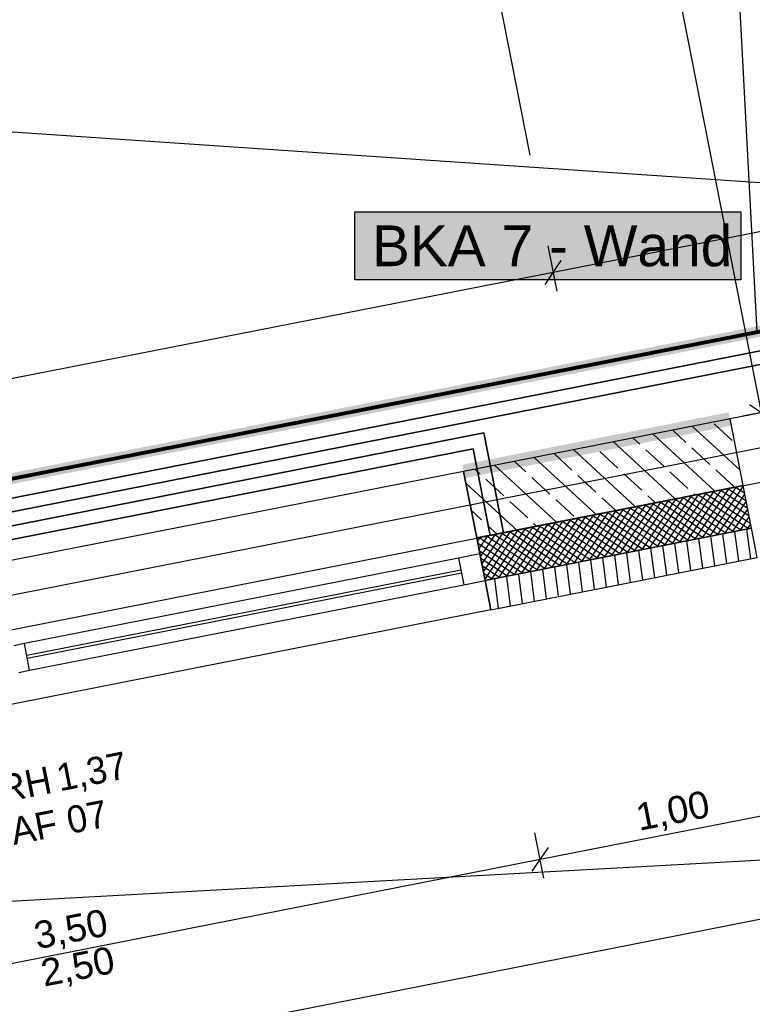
# Model space of a CAD drawing. Extents: x 199 to 1388, y 138 to 979.
# Tile 125 of 155: x 932 to 986, y 336 to 408. Entities that reach past the tile are written whole.
import ezdxf
from ezdxf.lldxf.tags import DXFTag

# ---------------------------------------------------------------- set-up
doc = ezdxf.new("R2010")
doc.units = 0
doc.layers.get('0').update_dxf_attribs({"lineweight": 25})
for name, color, linetype, lineweight, true_color in [('01AFU Allgemein Bemaßung-A07ET47HDI', 7, 'Continuous', 25, 0x848484), ('20 Außenwände-A07ET47EDI', 7, 'Continuous', 25, 0x848484), ('20 Dach Stb-Decke-A07ET47IDI', 7, 'Continuous', 25, 0x848484), ('20 Fundament-A07ET47RDI', 7, 'Continuous', 25, 0x848484), ('A-0', 7, 'Continuous', 25, 0x848484), ('H_Ruecklauf', 5, 'STRICHLINIE2', 35, 0x0000ff), ('H_Vorlauf', 1, 'Continuous', 35, 0xff0000), ('UPO_Loop2', 140, 'Continuous', 30, 0x00bfff), ('Uponor_ZonenGrenze', 1, 'Continuous', 25, 0xff0000)]:
    doc.layers.add(name, color=color, linetype=linetype, lineweight=lineweight, true_color=true_color)
doc.layers.add('02 Raster Gebäude-A07ET47NDI', color=7, linetype='Continuous', lineweight=25)
doc.layers.add('H_Text', color=7, linetype='Continuous', lineweight=25)
doc.styles.get("Standard").update_dxf_attribs({"font": 'arial.ttf'})
tags = doc.linetypes.add('Raster-A07ET47ODI', pattern=[0.2, 0.1, -0.05, 0, -0.05]).pattern_tags.tags
tags[10:11] = [DXFTag(74, 4), DXFTag(75, 0), DXFTag(340, '0'), DXFTag(46, 1.0), DXFTag(50, 0.0), DXFTag(44, 0.0), DXFTag(45, 0.0)]
tags[8:9] = [DXFTag(74, 4), DXFTag(75, 0), DXFTag(340, '0'), DXFTag(46, 1.0), DXFTag(50, 0.0), DXFTag(44, 0.0), DXFTag(45, 0.0)]
tags[6:7] = [DXFTag(74, 4), DXFTag(75, 0), DXFTag(340, '0'), DXFTag(46, 1.0), DXFTag(50, 0.0), DXFTag(44, 0.0), DXFTag(45, 0.0)]
tags[4:5] = [DXFTag(74, 4), DXFTag(75, 0), DXFTag(340, '0'), DXFTag(46, 1.0), DXFTag(50, 0.0), DXFTag(44, 0.0), DXFTag(45, 0.0)]
tags = doc.linetypes.add('STRICHLINIE2', pattern=[9.525, 6.35, -3.175]).pattern_tags.tags
tags[6:7] = [DXFTag(74, 4), DXFTag(75, 0), DXFTag(340, '0'), DXFTag(46, 0.0), DXFTag(50, 0.0), DXFTag(44, 0.0), DXFTag(45, 0.0)]
tags[4:5] = [DXFTag(74, 4), DXFTag(75, 0), DXFTag(340, '0'), DXFTag(46, 0.0), DXFTag(50, 0.0), DXFTag(44, 0.0), DXFTag(45, 0.0)]
tags = doc.linetypes.add('Strichpunktx2', pattern=[2, 1, -0.5, 0, -0.5]).pattern_tags.tags
tags[10:11] = [DXFTag(74, 4), DXFTag(75, 0), DXFTag(340, '0'), DXFTag(46, 1.0), DXFTag(50, 0.0), DXFTag(44, 0.0), DXFTag(45, 0.0)]
tags[8:9] = [DXFTag(74, 4), DXFTag(75, 0), DXFTag(340, '0'), DXFTag(46, 1.0), DXFTag(50, 0.0), DXFTag(44, 0.0), DXFTag(45, 0.0)]
tags[6:7] = [DXFTag(74, 4), DXFTag(75, 0), DXFTag(340, '0'), DXFTag(46, 1.0), DXFTag(50, 0.0), DXFTag(44, 0.0), DXFTag(45, 0.0)]
tags[4:5] = [DXFTag(74, 4), DXFTag(75, 0), DXFTag(340, '0'), DXFTag(46, 1.0), DXFTag(50, 0.0), DXFTag(44, 0.0), DXFTag(45, 0.0)]
tags = doc.linetypes.add('Öffnungslinie Tür Fenster-A07ET47JDI', pattern=[0.115, 0.075, -0.04]).pattern_tags.tags
tags[6:7] = [DXFTag(74, 4), DXFTag(75, 0), DXFTag(340, '0'), DXFTag(46, 1.0), DXFTag(50, 0.0), DXFTag(44, 0.0), DXFTag(45, 0.0)]
tags[4:5] = [DXFTag(74, 4), DXFTag(75, 0), DXFTag(340, '0'), DXFTag(46, 1.0), DXFTag(50, 0.0), DXFTag(44, 0.0), DXFTag(45, 0.0)]

# ---------------------------------------------------------------- blocks, each defined once
blk = doc.blocks.new('Referenz-A07ET47ZDI', base_point=(226.995, 158.1))
at = {"layer": '01AFU Allgemein Bemaßung-A07ET47HDI'}
for p, q in [((986.994, 379.423), (972.18, 454.822)), ((1055.921, 406.294), (971.644, 389.735)), ((971.259, 391.698), (971.916, 388.356)), ((971.053, 388.855), (972.236, 390.616)), ((971.644, 389.735), (874.501, 370.649)), ((988.956, 379.809), (985.614, 379.152)), ((986.113, 380.014), (987.874, 378.832)), ((779.357, 301.248), (1069.271, 358.314)), ((970.679, 346.501), (990.302, 350.364)), ((970.95, 345.121), (970.292, 348.463)), ((971.27, 347.382), (970.088, 345.62)), ((901.996, 332.982), (970.679, 346.501))]:
    blk.add_line(p, q, dxfattribs=at)
at = {"layer": '02 Raster Gebäude-A07ET47NDI', "linetype": 'Strichpunktx2', "ltscale": 56.250004}
blk.add_line((969.947, 398.375), (955.496, 471.926), dxfattribs=at)
at = {"layer": '02 Raster Gebäude-A07ET47NDI', "linetype": 'Raster-A07ET47ODI', "ltscale": 56.250004}
for p, q in [((865.826, 404.553), (1084.166, 389.8)), ((330.77, 247.68), (1015.097, 382.381)), ((1013.211, 347.869), (329.65, 310.451))]:
    blk.add_line(p, q, dxfattribs=at)
at = {"layer": '20 Außenwände-A07ET47EDI'}
for p, q in [((1033.736, 388.598), (984.677, 378.941)), ((984.677, 378.941), (965.053, 375.078)), ((985.643, 374.035), (984.677, 378.941)), ((981.433, 377.217), (980.463, 378.112)), ((985.418, 375.175), (981.922, 378.399)), ((984.825, 377.354), (983.501, 378.575)), ((980.641, 373.051), (976.087, 377.25)), ((978.042, 377.079), (977.545, 377.537)), ((983.559, 373.625), (979.004, 377.824)), ((977.723, 372.476), (973.169, 376.676)), ((974.651, 376.942), (974.628, 376.963)), ((976.415, 375.315), (975.092, 376.535)), ((979.806, 375.453), (978.483, 376.673)), ((983.198, 375.59), (981.874, 376.81)), ((969.632, 375.04), (968.793, 375.814)), ((974.806, 371.902), (970.251, 376.102)), ((973.024, 375.178), (971.71, 376.389)), ((965.053, 375.078), (896.371, 361.559)), ((966.019, 370.173), (965.053, 375.078)), ((966.241, 374.903), (965.875, 375.24)), ((971.888, 371.328), (967.334, 375.527)), ((981.571, 373.826), (980.248, 375.046)), ((984.962, 373.963), (983.639, 375.183)), ((968.006, 373.276), (966.682, 374.496)), ((971.397, 373.413), (970.074, 374.633)), ((974.788, 373.551), (973.465, 374.771)), ((978.18, 373.688), (976.856, 374.908)), ((968.971, 370.754), (965.225, 374.207)), ((966.019, 370.173), (985.643, 374.035)), ((980.975, 369.855), (983.497, 373.613)), ((981.53, 369.964), (984.052, 373.722)), ((982.085, 370.074), (984.607, 373.831)), ((982.64, 370.183), (985.162, 373.941)), ((983.195, 370.292), (985.657, 373.961)), ((986.087, 371.779), (983.386, 373.591)), ((985.977, 372.334), (983.941, 373.7)), ((985.868, 372.889), (984.497, 373.81)), ((985.759, 373.444), (985.052, 373.919)), ((985.65, 373.999), (985.607, 374.028)), ((986.261, 370.895), (985.643, 374.035)), ((969.77, 371.649), (968.447, 372.869)), ((973.161, 371.786), (971.838, 373.006)), ((976.265, 372.189), (975.229, 373.144)), ((977.09, 369.09), (979.611, 372.848)), ((977.645, 369.2), (980.166, 372.957)), ((978.2, 369.309), (980.721, 373.067)), ((979.182, 372.764), (978.621, 373.281)), ((978.755, 369.418), (981.277, 373.176)), ((979.31, 369.527), (981.832, 373.285)), ((979.865, 369.637), (982.387, 373.394)), ((983.814, 370.414), (980.056, 372.936)), ((980.42, 369.746), (982.942, 373.504)), ((984.369, 370.523), (980.611, 373.045)), ((984.924, 370.632), (981.166, 373.154)), ((985.479, 370.742), (981.721, 373.263)), ((982.1, 373.338), (982.012, 373.419)), ((986.034, 370.851), (982.276, 373.373)), ((986.196, 371.224), (982.831, 373.482)), ((983.75, 370.401), (985.766, 373.406)), ((984.305, 370.511), (985.876, 372.851)), ((966.379, 371.511), (965.617, 372.213)), ((973.759, 368.435), (976.281, 372.193)), ((974.314, 368.544), (976.836, 372.302)), ((974.87, 368.653), (977.391, 372.411)), ((975.425, 368.763), (977.946, 372.52)), ((975.98, 368.872), (978.501, 372.63)), ((979.929, 369.649), (976.171, 372.171)), ((976.535, 368.981), (979.056, 372.739)), ((980.484, 369.758), (976.726, 372.28)), ((981.039, 369.868), (977.281, 372.389)), ((981.594, 369.977), (977.836, 372.499)), ((982.149, 370.086), (978.391, 372.608)), ((982.704, 370.195), (978.946, 372.717)), ((983.259, 370.305), (979.501, 372.826)), ((984.86, 370.62), (985.985, 372.296)), ((969.874, 367.67), (972.396, 371.428)), ((970.429, 367.779), (972.951, 371.537)), ((970.984, 367.888), (973.506, 371.646)), ((971.539, 367.998), (974.061, 371.756)), ((972.094, 368.107), (974.616, 371.865)), ((976.044, 368.884), (972.286, 371.406)), ((972.649, 368.216), (975.171, 371.974)), ((976.599, 368.994), (972.841, 371.515)), ((973.204, 368.325), (975.726, 372.083)), ((977.154, 369.103), (973.396, 371.625)), ((977.709, 369.212), (973.951, 371.734)), ((978.264, 369.321), (974.506, 371.843)), ((978.819, 369.431), (975.061, 371.952)), ((979.374, 369.54), (975.616, 372.062)), ((985.415, 370.729), (986.094, 371.741)), ((966.51, 367.681), (968.511, 370.663)), ((966.619, 367.126), (969.066, 370.772)), ((966.637, 367.033), (986.261, 370.895)), ((967.512, 370.466), (966.82, 371.105)), ((967.099, 367.124), (969.621, 370.882)), ((967.654, 367.233), (970.176, 370.991)), ((968.209, 367.342), (970.731, 371.1)), ((968.764, 367.451), (971.286, 371.209)), ((972.713, 368.229), (968.956, 370.751)), ((969.319, 367.561), (971.841, 371.319)), ((973.268, 368.338), (969.511, 370.86)), ((973.823, 368.447), (970.066, 370.969)), ((970.429, 371.041), (970.211, 371.242)), ((974.378, 368.557), (970.621, 371.078)), ((974.933, 368.666), (971.176, 371.188)), ((975.488, 368.775), (971.731, 371.297)), ((986.208, 368.643), (985.927, 370.83)), ((985.97, 370.838), (986.203, 371.186)), ((986.685, 368.737), (986.261, 370.895)), ((966.053, 370.179), (966.01, 370.219)), ((966.251, 368.995), (966.019, 370.173)), ((966.073, 369.901), (966.291, 370.226)), ((969.938, 367.683), (966.18, 370.204)), ((966.182, 369.346), (966.846, 370.335)), ((966.291, 368.791), (967.401, 370.444)), ((966.4, 368.236), (967.956, 370.554)), ((970.493, 367.792), (966.735, 370.314)), ((971.048, 367.901), (967.29, 370.423)), ((971.603, 368.01), (967.845, 370.532)), ((972.158, 368.12), (968.4, 370.641)), ((981.783, 367.772), (981.502, 369.959)), ((982.668, 367.946), (982.387, 370.133)), ((983.553, 368.12), (983.272, 370.307)), ((984.438, 368.294), (984.157, 370.481)), ((985.323, 368.469), (985.042, 370.656)), ((969.383, 367.573), (966.097, 369.779)), ((968.828, 367.464), (966.206, 369.224)), ((978.242, 367.075), (977.961, 369.262)), ((979.127, 367.249), (978.847, 369.436)), ((980.013, 367.423), (979.732, 369.61)), ((980.898, 367.598), (980.617, 369.784)), ((964.681, 368.686), (932.695, 362.39)), ((966.251, 368.995), (964.681, 368.686)), ((964.681, 368.686), (965.067, 366.724)), ((966.637, 367.033), (966.251, 368.995)), ((968.273, 367.355), (966.315, 368.669)), ((967.062, 364.874), (986.685, 368.737)), ((974.702, 366.378), (974.421, 368.565)), ((975.587, 366.552), (975.306, 368.739)), ((976.472, 366.727), (976.191, 368.913)), ((977.357, 366.901), (977.076, 369.088)), ((964.855, 367.803), (932.869, 361.507)), ((967.718, 367.246), (966.424, 368.114)), ((971.162, 365.681), (970.881, 367.868)), ((972.047, 365.856), (971.766, 368.042)), ((972.932, 366.03), (972.651, 368.217)), ((973.817, 366.204), (973.536, 368.391)), ((932.907, 361.311), (964.893, 367.607)), ((967.163, 367.136), (966.534, 367.559)), ((967.622, 364.985), (967.341, 367.171)), ((968.507, 365.159), (968.226, 367.346)), ((969.392, 365.333), (969.111, 367.52)), ((970.277, 365.507), (969.996, 367.694)), ((933.081, 360.428), (965.067, 366.724)), ((965.067, 366.724), (966.637, 367.033)), ((967.062, 364.874), (966.637, 367.033)), ((967.062, 364.874), (898.38, 351.355)), ((932.695, 362.39), (931.91, 362.236)), ((933.081, 360.428), (932.695, 362.39)), ((932.296, 360.273), (933.081, 360.428))]:
    blk.add_line(p, q, dxfattribs=at)
at = {"layer": '20 Dach Stb-Decke-A07ET47IDI', "linetype": 'Öffnungslinie Tür Fenster-A07ET47JDI', "ltscale": 56.250004}
blk.add_line((773.259, 332.23), (1063.172, 389.296), dxfattribs=at)
at = {"layer": '20 Fundament-A07ET47RDI', "linetype": 'Öffnungslinie Tür Fenster-A07ET47JDI', "ltscale": 56.250004}
blk.add_line((1055.131, 396.376), (773.833, 341.006), dxfattribs=at)
at = {"layer": 'A-0', "linetype": 'Continuous', "ltscale": 312.5}
for p, q in [((984.677, 378.941), (965.053, 375.078)), ((985.643, 374.035), (984.677, 378.941)), ((965.053, 375.078), (966.019, 370.173)), ((985.643, 374.035), (966.019, 370.173)), ((966.019, 370.173), (985.643, 374.035)), ((986.261, 370.895), (985.643, 374.035)), ((966.637, 367.033), (986.261, 370.895)), ((986.261, 370.895), (966.637, 367.033)), ((986.685, 368.737), (986.261, 370.895)), ((966.019, 370.173), (966.637, 367.033)), ((967.062, 364.874), (986.685, 368.737)), ((966.637, 367.033), (967.062, 364.874))]:
    blk.add_line(p, q, dxfattribs=at)
at = {"layer": '01AFU Allgemein Bemaßung-A07ET47HDI', "linetype": 'ByBlock', "ltscale": 40.625, "char_height": 2, "attachment_point": 1, "rotation": 11.1356}
for s, insert in [('{\\fArial;1,00}', (977.59, 350.562)), ('{\\fArial;3,50}', (933.253, 341.835)), ('{\\fArial;2,50}', (933.755, 339.08))]:
    blk.add_mtext(s, dxfattribs=dict(at, insert=insert))
at = {"layer": '20 Außenwände-A07ET47EDI', "linetype": 'Continuous', "ltscale": 56.250004, "char_height": 2, "attachment_point": 1, "rotation": 11.1356}
for s, insert in [('{\\fCentury Gothic;1,37}', (934.906, 353.464)), ('{\\fCentury Gothic;BRH}', (928.913, 352.284)), ('{\\fCentury Gothic;07}', (935.649, 350.326)), ('{\\fCentury Gothic;AF}', (931.529, 349.515))]:
    blk.add_mtext(s, dxfattribs=dict(at, insert=insert))
blk = doc.blocks.new('Polylinie-A07ET4CTDI', base_point=(763.459, 342.858))
at = {"color": 0, "linetype": 'ByBlock', "lineweight": -2, "ltscale": 0.25}
for points in [[(777.722, 343.821), (773.58, 343.821), (1057.202, 398.833)], [(773.58, 343.821), (1057.202, 398.833), (1053.059, 398.833)]]:
    blk.add_solid(points, dxfattribs=at)

msp = doc.modelspace()

# ---------------------------------------------------------------- linework, layer by layer
at = {"layer": 'H_Ruecklauf', "ltscale": 0.35}
for p, q in [((1058.035, 396.948), (776.806, 341.592)), ((965.745, 376.743), (774.935, 339.185)), ((965.745, 376.743), (967, 370.366))]:
    msp.add_line(p, q, dxfattribs=at)
at = {"layer": 'H_Text'}
for p, q in [((957.043, 394.198), (985.475, 394.198)), ((957.043, 389.198), (957.043, 394.198)), ((985.475, 394.198), (985.475, 389.198)), ((985.475, 389.198), (957.043, 389.198))]:
    msp.add_line(p, q, dxfattribs=at)
at = {"layer": 'H_Text', "color": 7, "true_color": 0xffffff}
for points in [[(957.043, 389.198), (985.475, 389.198), (957.043, 394.198)], [(985.475, 389.198), (957.043, 394.198), (985.475, 394.198)]]:
    msp.add_solid(points, dxfattribs=at)
at = {"layer": 'H_Vorlauf', "ltscale": 0.35}
for p, q in [((1057.842, 397.929), (777.742, 342.795)), ((966.533, 377.918), (775.871, 340.388)), ((966.533, 377.918), (967.981, 370.559))]:
    msp.add_line(p, q, dxfattribs=at)
at = {"layer": 'UPO_Loop2', "color": 40, "lineweight": 80, "ltscale": 0.8, "true_color": 0xf8d731}
msp.add_line((773.206, 343.339), (1056.823, 399.166), dxfattribs=at)
at = {"layer": 'UPO_Loop2', "color": 219, "lineweight": 80, "ltscale": 0.8, "true_color": 0x642165}
for points in [[(984.773, 378.45), (979.596, 378.45), (984.58, 379.432)], [(970.135, 375.569), (964.957, 375.569), (984.773, 378.45)], [(964.957, 375.569), (984.773, 378.45), (979.596, 378.45)], [(965.15, 374.588), (970.135, 375.569), (964.957, 375.569)]]:
    msp.add_solid(points, dxfattribs=at)
at = {"layer": 'Uponor_ZonenGrenze', "ltscale": 0.25}
msp.add_line((979.506, 520.658), (986.658, 385.357), dxfattribs=at)

# ---------------------------------------------------------------- block references
at = {"layer": 'UPO_Loop2', "color": 219, "lineweight": 80, "ltscale": 4000.00006, "true_color": 0x642165}
msp.add_blockref('Referenz-A07ET47ZDI', (226.995, 158.1), dxfattribs=at)
at = {"layer": 'Uponor_ZonenGrenze', "ltscale": 0.25}
msp.add_blockref('Polylinie-A07ET4CTDI', (763.459, 342.858), dxfattribs=at)

# ---------------------------------------------------------------- texts
at = {"layer": 'H_Text', "insert": (958.296, 393.198), "char_height": 3, "attachment_point": 1}
msp.add_mtext('{\\fArial;BKA 7 - Wand}', dxfattribs=at)

doc.saveas('drawing.dxf')
